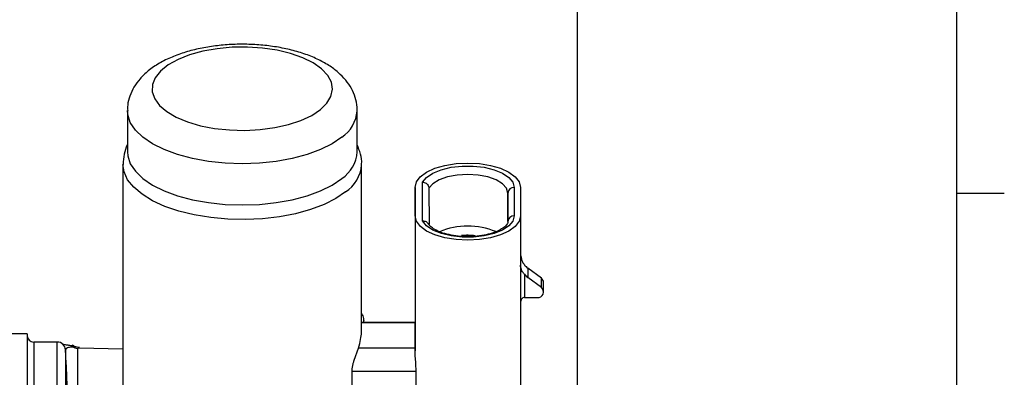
# Model space of a CAD drawing. Header units: inches. Extents: x 0.4 to 16.6, y 0.2 to 10.8.
# Tile 17 of 18: x 13.9 to 16.5, y 7.6 to 8.5. Entities that reach past the tile are written whole.
import ezdxf

# ---------------------------------------------------------------- set-up
doc = ezdxf.new("R2010")
doc.units = ezdxf.units.IN
doc.header["$MEASUREMENT"] = 0
doc.layers.add('BORDER', color=7, linetype='Continuous', lineweight=25)
doc.layers.add('SLD-0', color=7, linetype='Continuous', lineweight=25)
doc.styles.add('SLDTEXTSTYLE0', font='TXT', dxfattribs={"width": 0.75})
doc.dimstyles.new('SLDDIMSTYLE0', dxfattribs={"dimtxt": 0.145833, "dimasz": 0.13, "dimexe": 0, "dimexo": 0.0625, "dimgap": 0.036458, "dimtad": 0, "dimtih": 1, "dimtoh": 1, "dimdec": 1, "dimlfac": 1.85, "dimrnd": 1e-09, "dimzin": 12, "dimdsep": 46, "dimtxsty": 'SLDTEXTSTYLE0', "dimsah": 1, "dimcen": 0.09, "dimadec": 0, "dimazin": 3, "dimtfac": 1, "dimtdec": 1, "dimtofl": 0, "dimtmove": 0, "dimatfit": 3, "dimfxl": 0, "dimfrac": 2, "dimtolj": 1, "dimtzin": 12, "dimarcsym": 0})

# ---------------------------------------------------------------- blocks, each defined once
blk = doc.blocks.new('_D_5')
at = {"layer": 'SLD-0'}
for p, q in [((12.3861, 9.046), (12.3861, 9.664)), ((15.3802, 7.434), (15.3802, 9.664)), ((12.3861, 9.539), (13.604, 9.539)), ((13.7761, 9.539), (13.7317, 9.539)), ((13.7317, 9.539), (13.7317, 9.3073)), ((14.0993, 9.539), (14.1437, 9.539)), ((14.1437, 9.539), (14.1437, 9.3073)), ((15.3802, 9.539), (14.2714, 9.539)), ((13.7317, 9.3073), (13.7761, 9.3073)), ((14.1437, 9.3073), (14.0993, 9.3073))]:
    blk.add_line(p, q, dxfattribs=at)
for points in [[(12.3861, 9.539), (12.5161, 9.519), (12.5161, 9.559)], [(15.3802, 9.539), (15.2502, 9.559), (15.2502, 9.519)]]:
    blk.add_solid(points, dxfattribs=at)
at = {"layer": 'SLD-0', "char_height": 0.14583, "attachment_point": 1, "style": 'SLDTEXTSTYLE0'}
for s, insert in [('5.5', (13.8031, 9.7566)), ('141', (13.7761, 9.4953))]:
    blk.add_mtext(s, dxfattribs=dict(at, insert=insert))

msp = doc.modelspace()

# ---------------------------------------------------------------- linework, layer by layer
at = {"color": 7, "linetype": 'Continuous', "lineweight": 25}
for p, q in [((14.1972, 8.292), (14.1972, 8.1835)), ((14.801, 8.1835), (14.801, 8.292)), ((14.1856, 8.1506), (14.1856, 7.5265)), ((14.8126, 7.7122), (14.8126, 8.1506)), ((14.9729, 8.002), (14.9729, 8.1038)), ((14.9532, 8.0154), (14.9531, 8.0903)), ((14.9531, 8.0903), (14.9531, 7.7353)), ((14.9896, 8.088), (14.9897, 7.9924)), ((15.197, 8.0006), (15.1969, 8.0755)), ((15.2137, 8.0904), (15.2137, 8.0154)), ((15.2299, 8.0904), (15.2299, 8.0154)), ((14.9532, 8.0154), (14.9532, 7.6603)), ((15.2299, 8.0154), (15.2299, 7.5361)), ((15.2492, 7.8782), (15.2492, 7.8537)), ((15.2849, 7.8517), (15.2492, 7.8782)), ((15.2407, 7.8617), (15.2407, 7.801)), ((15.2849, 7.8272), (15.2492, 7.8537)), ((15.2849, 7.8272), (15.2849, 7.8517)), ((15.2909, 7.8159), (15.2909, 7.8403)), ((15.2407, 7.801), (15.2741, 7.801)), ((14.9531, 7.7353), (14.8126, 7.7352)), ((14.8182, 7.7352), (14.8182, 7.7418)), ((13.9337, 7.7055), (13.8553, 7.7055)), ((13.9337, 7.7055), (13.9337, 5.8136)), ((14.013, 7.6839), (13.951, 7.6839)), ((14.0688, 7.6673), (14.0667, 7.6675)), ((14.0704, 7.6673), (14.0688, 7.6673)), ((14.1856, 7.6649), (14.0704, 7.6673)), ((14.7933, 7.6363), (14.8042, 7.6681)), ((14.9532, 7.6681), (14.8042, 7.6681)), ((14.7879, 7.4701), (14.7879, 7.6093)), ((14.9558, 7.5236), (14.9558, 7.6063))]:
    msp.add_line(p, q, dxfattribs=at)
at = {"color": 8, "linetype": 'Continuous', "lineweight": 25}
for p, q in [((15.1969, 8.0755), (15.1969, 8.0003)), ((14.9531, 7.7347), (14.8126, 7.7347)), ((13.951, 7.6839), (13.951, 5.8352)), ((14.013, 7.2576), (14.013, 7.6839)), ((14.0346, 7.6634), (14.0346, 7.2466)), ((14.9558, 7.6063), (14.7879, 7.6062))]:
    msp.add_line(p, q, dxfattribs=at)
at = {"color": 7, "linetype": 'Continuous', "lineweight": 25, "flags": 128}
for points in [[(14.7044, 8.2948), (14.7215, 8.3116), (14.7321, 8.3295), (14.7361, 8.348), (14.7333, 8.3666), (14.7237, 8.3846), (14.7076, 8.4016), (14.6856, 8.4172), (14.6582, 8.4308), (14.6262, 8.442), (14.5905, 8.4506), (14.5523, 8.4563), (14.5125, 8.4589), (14.4723, 8.4584), (14.4329, 8.4547), (14.3954, 8.448), (14.3608, 8.4385), (14.3303, 8.4264), (14.3046, 8.4122), (14.2845, 8.3961), (14.2706, 8.3786), (14.2632, 8.3604), (14.2627, 8.3418), (14.2689, 8.3234), (14.2818, 8.3058), (14.3009, 8.2895), (14.3257, 8.2749), (14.3555, 8.2624), (14.3895, 8.2524), (14.4265, 8.2453), (14.4657, 8.2411), (14.5059, 8.2401), (14.5458, 8.2422), (14.5844, 8.2474), (14.6206, 8.2555), (14.6532, 8.2663), (14.6814, 8.2796), (14.7044, 8.2948)], [(14.1972, 8.1835), (14.1981, 8.173), (14.2048, 8.1524), (14.2181, 8.1325), (14.2377, 8.1137), (14.2631, 8.0965), (14.2938, 8.0812), (14.3291, 8.0682), (14.3682, 8.0578), (14.4102, 8.0502), (14.4542, 8.0455), (14.4992, 8.044), (14.5442, 8.0455), (14.5881, 8.0502), (14.6301, 8.0578), (14.6692, 8.0682), (14.7045, 8.0812), (14.7352, 8.0965), (14.7606, 8.1137)], [(14.9531, 8.0903), (14.9566, 8.1046), (14.9668, 8.1181), (14.9833, 8.1302), (15.0052, 8.1404), (15.0315, 8.148), (15.0607, 8.1527), (15.0915, 8.1543), (15.1223, 8.1527), (15.1515, 8.148), (15.1778, 8.1404), (15.1997, 8.1302), (15.2162, 8.1181), (15.2264, 8.1046), (15.2299, 8.0904)], [(14.9729, 8.1038), (14.9833, 8.1165), (15, 8.1277), (15.022, 8.1368), (15.0481, 8.1431), (15.0767, 8.1464), (15.1061, 8.1464), (15.1347, 8.1432), (15.1608, 8.1368), (15.1829, 8.1278), (15.1997, 8.1166), (15.2101, 8.1039), (15.2137, 8.0904)], [(15.1969, 8.0755), (15.1933, 8.0881), (15.1828, 8.0999), (15.166, 8.11), (15.1441, 8.1177), (15.1186, 8.1226), (15.0913, 8.1242), (15.064, 8.1225), (15.0386, 8.1176), (15.0168, 8.1098), (15.0001, 8.0997), (14.9896, 8.088)], [(15.2299, 8.0154), (15.2265, 8.0012), (15.2162, 7.9877), (15.1998, 7.9756), (15.1779, 7.9654), (15.1516, 7.9578), (15.1224, 7.9531), (15.0916, 7.9515), (15.0608, 7.9531), (15.0315, 7.9578), (15.0053, 7.9654), (14.9834, 7.9755), (14.9669, 7.9877), (14.9567, 8.0012), (14.9532, 8.0154)], [(15.2137, 8.0154), (15.2102, 8.0019), (15.1997, 7.9892), (15.183, 7.978), (15.1609, 7.969), (15.1348, 7.9626), (15.1062, 7.9594), (15.0767, 7.9594), (15.0481, 7.9627), (15.0221, 7.969), (15, 7.978), (14.9833, 7.9892), (14.9729, 8.002)], [(14.9532, 7.6681), (14.9532, 7.681), (14.9532, 7.6927), (14.9532, 7.7032), (14.9532, 7.7124), (14.9532, 7.7202), (14.9532, 7.7265), (14.9531, 7.7314), (14.9531, 7.7347)], [(14.9532, 7.6603), (14.9532, 7.6613), (14.9532, 7.6623), (14.9532, 7.6633), (14.9532, 7.6643), (14.9532, 7.6653), (14.9532, 7.6663), (14.9532, 7.6672), (14.9532, 7.6681)]]:
    msp.add_lwpolyline(points, dxfattribs=at)
at = {"color": 8, "linetype": 'Continuous', "lineweight": 25, "flags": 128}
for points in [[(14.7606, 8.2223), (14.7352, 8.2051), (14.7045, 8.1898), (14.6692, 8.1768), (14.6301, 8.1663), (14.5881, 8.1587), (14.5442, 8.1541), (14.4992, 8.1525), (14.4542, 8.1541), (14.4102, 8.1587), (14.3682, 8.1663), (14.3291, 8.1767), (14.2938, 8.1897), (14.2631, 8.205), (14.2377, 8.2223), (14.2181, 8.241), (14.2048, 8.261), (14.1981, 8.2816), (14.1972, 8.2923)], [(14.7706, 8.0782), (14.7449, 8.0607), (14.714, 8.0451), (14.6785, 8.0318), (14.6391, 8.021), (14.5968, 8.0129), (14.5524, 8.0078), (14.5068, 8.0058), (14.4611, 8.0068), (14.4162, 8.0109), (14.373, 8.018), (14.3326, 8.0279), (14.2957, 8.0404), (14.2631, 8.0552), (14.2356, 8.0721), (14.2137, 8.0907), (14.1978, 8.1105), (14.1884, 8.1312), (14.1856, 8.1506)], [(14.8182, 7.7415), (14.8182, 7.7414), (14.8171, 7.7352)]]:
    msp.add_lwpolyline(points, dxfattribs=at)
at = {"color": 8, "linetype": 'Continuous', "lineweight": 25}
for centre, radius, start, end in [((14.7103, 8.298), 0.0909, 303.5542, 355.8595), ((14.7181, 8.1571), 0.0948, 303.6781, 355.5644)]:
    msp.add_arc(centre, radius, start, end, dxfattribs=at)
at = {"color": 7, "linetype": 'Continuous', "lineweight": 25}
for centre, radius, start, end in [((14.7105, 8.1893), 0.0907, 303.5186, 356.2904), ((15.2128, 8.0745), 0.0159, 86.7797, 176.3602), ((15.2128, 7.9996), 0.0159, 86.7797, 176.3602), ((15.0915, 7.794), 0.1946, 67.6049, 112.437), ((15.0915, 7.7929), 0.1714, 83.3873, 95.6151), ((15.2796, 7.9191), 0.0509, 220.3156, 233.4623), ((15.2796, 7.8947), 0.0509, 220.3156, 233.4623), ((15.2766, 7.8401), 0.0142, 0.8992, 54.6259), ((15.2758, 7.8156), 0.0147, 263.3453, 52.0533), ((14.8971, 7.7348), 0.056, 359.8788, 0.424), ((13.951, 7.7012), 0.0173, 180, 270), ((14.013, 7.6622), 0.0216, 2.9644, 90), ((-3.4186, 6.7595), 17.4767, 2.89868, 2.96442), ((10.3093, 7.4546), 3.7312, 356.804, 2.8997)]:
    msp.add_arc(centre, radius, start, end, dxfattribs=at)
msp.add_ellipse((15.2407, 7.7864), major_axis=(0, 0.0146), ratio=0.741321, start_param=6.283092, end_param=7.853889, dxfattribs=at)
for points, knots in [([(14.8006, 8.2911), (14.8008, 8.2922), (14.8018, 8.3021), (14.798, 8.3207), (14.7894, 8.3451), (14.7753, 8.3676), (14.7567, 8.3882), (14.7331, 8.4072), (14.7042, 8.4242), (14.6708, 8.4387), (14.6337, 8.4504), (14.5943, 8.4589), (14.5533, 8.4644), (14.5115, 8.4668), (14.4696, 8.4662), (14.4282, 8.4625), (14.388, 8.4559), (14.3496, 8.4461), (14.3136, 8.4333), (14.2805, 8.417), (14.2525, 8.398), (14.2303, 8.3768), (14.214, 8.3546), (14.2031, 8.3309), (14.1975, 8.3099), (14.1979, 8.297), (14.198, 8.2925)], [0, 0, 0, 0, 0.00517, 0.043436, 0.081079, 0.11942, 0.159825, 0.20328, 0.24978, 0.297989, 0.346112, 0.393646, 0.440658, 0.487346, 0.533917, 0.580561, 0.62744, 0.674789, 0.722888, 0.772033, 0.822353, 0.865691, 0.905903, 0.943778, 0.980372, 1, 1, 1, 1]), ([(14.1972, 8.2021), (14.1971, 8.202), (14.1928, 8.1945), (14.1877, 8.1772), (14.1863, 8.1596), (14.1857, 8.1506)], [0, 0, 0, 0, 0.007528, 0.490518, 1, 1, 1, 1]), ([(14.8123, 8.1492), (14.8124, 8.15), (14.8136, 8.1596), (14.8103, 8.1781), (14.804, 8.1942), (14.801, 8.2021)], [0, 0, 0, 0, 0.0449613, 0.5308526, 1, 1, 1, 1]), ([(14.9729, 8.1038), (14.9729, 8.1038), (14.9742, 8.1037), (14.9774, 8.1032), (14.982, 8.1012), (14.9862, 8.0976), (14.9891, 8.093), (14.9894, 8.0896), (14.9896, 8.088)], [0, 0, 0, 0, 0.009308, 0.146563, 0.361577, 0.574929, 0.78745, 1, 1, 1, 1]), ([(14.9729, 8.002), (14.973, 8.002), (14.9743, 8.0021), (14.9774, 8.0019), (14.982, 8.0004), (14.986, 7.9977), (14.9873, 7.9952), (14.9879, 7.9942)], [0, 0, 0, 0, 0.012885, 0.202887, 0.500531, 0.795874, 1, 1, 1, 1]), ([(15.1102, 7.9616), (15.1018, 7.9612), (15.0849, 7.9604), (15.0597, 7.9625), (15.0364, 7.967), (15.0163, 7.9735), (15.0009, 7.9814), (14.9911, 7.9894), (14.9886, 7.9936), (14.9875, 7.9955)], [0, 0, 0, 0, 0.148854, 0.298135, 0.446745, 0.593702, 0.737957, 0.878796, 1, 1, 1, 1]), ([(15.197, 8.0006), (15.1969, 7.9998), (15.1968, 7.9976), (15.1945, 7.9927), (15.187, 7.9848), (15.1741, 7.9768), (15.1562, 7.9696), (15.1345, 7.9645), (15.1186, 7.9618), (15.1102, 7.9616), (15.1102, 7.9616)], [0, 0, 0, 0, 0.080855, 0.230969, 0.375028, 0.528621, 0.682917, 0.840198, 0.999942, 1, 1, 1, 1]), ([(15.2299, 7.9199), (15.2299, 7.9199), (15.2299, 7.9166), (15.2306, 7.9078), (15.2339, 7.8958), (15.2388, 7.8888), (15.2407, 7.8862)], [0, 0, 0, 0, 0.005867, 0.269945, 0.722843, 1, 1, 1, 1]), ([(15.2407, 7.8617), (15.2389, 7.864), (15.2339, 7.8702), (15.2306, 7.8779), (15.2299, 7.8834), (15.2299, 7.8854), (15.2299, 7.8855)], [0, 0, 0, 0, 0.277157, 0.730055, 0.994133, 1, 1, 1, 1]), ([(14.8179, 7.7414), (14.818, 7.7419), (14.819, 7.7466), (14.8169, 7.7529), (14.8134, 7.7572), (14.8126, 7.7581)], [0, 0, 0, 0, 0.083564, 0.80884, 1, 1, 1, 1]), ([(14.8042, 7.6681), (14.8048, 7.6701), (14.8078, 7.68), (14.8117, 7.6961), (14.8122, 7.7069), (14.8125, 7.7122)], [0, 0, 0, 0, 0.117553, 0.566316, 1, 1, 1, 1]), ([(14.0527, 7.6739), (14.052, 7.6739), (14.0475, 7.6742), (14.0405, 7.6753), (14.0321, 7.6768), (14.0262, 7.6785), (14.0252, 7.6789), (14.0248, 7.6791)], [0, 0, 0, 0, 0.0304704, 0.2102712, 0.4407431, 0.718759, 1, 1, 1, 1]), ([(14.0556, 7.6705), (14.0549, 7.6705), (14.0504, 7.6703), (14.0445, 7.6696), (14.0358, 7.6676), (14.0352, 7.6648), (14.0346, 7.6626)], [0, 0, 0, 0, 0.035479, 0.214394, 0.406934, 1, 1, 1, 1]), ([(14.0526, 7.6763), (14.0526, 7.6764), (14.0526, 7.6766), (14.0526, 7.6743), (14.0526, 7.672), (14.0526, 7.6715)], [0, 0, 0, 0, 0.204705, 0.829724, 1, 1, 1, 1]), ([(14.0526, 7.6715), (14.0536, 7.6712), (14.0546, 7.6708), (14.0556, 7.6705), (14.0556, 7.6705)], [0, 0, 0, 0, 0.952918, 1, 1, 1, 1]), ([(14.0711, 7.6694), (14.07, 7.6694), (14.0669, 7.6693), (14.0612, 7.6709), (14.0561, 7.6734), (14.0536, 7.6761), (14.053, 7.6767)], [0, 0, 0, 0, 0.154323, 0.441789, 0.866822, 1, 1, 1, 1]), ([(14.0667, 7.6659), (14.0648, 7.6663), (14.0618, 7.667), (14.0582, 7.6688), (14.0564, 7.67), (14.0556, 7.6705)], [0, 0, 0, 0, 0.458752, 0.750438, 1, 1, 1, 1]), ([(14.0667, 7.1907), (14.0667, 7.191), (14.0667, 7.2698), (14.0667, 7.3605), (14.0667, 7.495), (14.0667, 7.5744), (14.0667, 7.6427), (14.0667, 7.6659)], [0, 0, 0, 0, 0.0021097, 0.4949076, 0.5663905, 0.8523225, 1, 1, 1, 1]), ([(14.9558, 7.6063), (14.9557, 7.6119), (14.9555, 7.6231), (14.954, 7.6416), (14.9532, 7.6539), (14.9532, 7.6596), (14.9532, 7.6603)], [0, 0, 0, 0, 0.319187, 0.638199, 0.961073, 1, 1, 1, 1]), ([(14.7879, 7.6093), (14.788, 7.612), (14.7883, 7.6174), (14.79, 7.6261), (14.7918, 7.6324), (14.793, 7.6356), (14.7933, 7.6363)], [0, 0, 0, 0, 0.298554, 0.596692, 0.906051, 1, 1, 1, 1])]:
    msp.add_open_spline(points, degree=3, knots=knots, dxfattribs=at)
at = {"layer": 'BORDER'}
for p, q in [((16.3763, 0.3921), (16.3763, 10.6421)), ((16.3763, 8.0753), (16.5013, 8.0753))]:
    msp.add_line(p, q, dxfattribs=at)

# ---------------------------------------------------------------- dimensions: what is measured, and where the dimension line sits
at = {"layer": 'SLD-0'}
dim = msp.add_linear_dim(base=(15.3802, 9.539), p1=(12.3861, 8.996), p2=(15.3802, 7.384), dimstyle='SLDDIMSTYLE0', dxfattribs=at)
dim.commit()
dim.dimension.update_dxf_attribs({"geometry": '_D_5', "text_midpoint": (13.9377, 9.539), "dimtype": 160})

doc.saveas('drawing.dxf')
